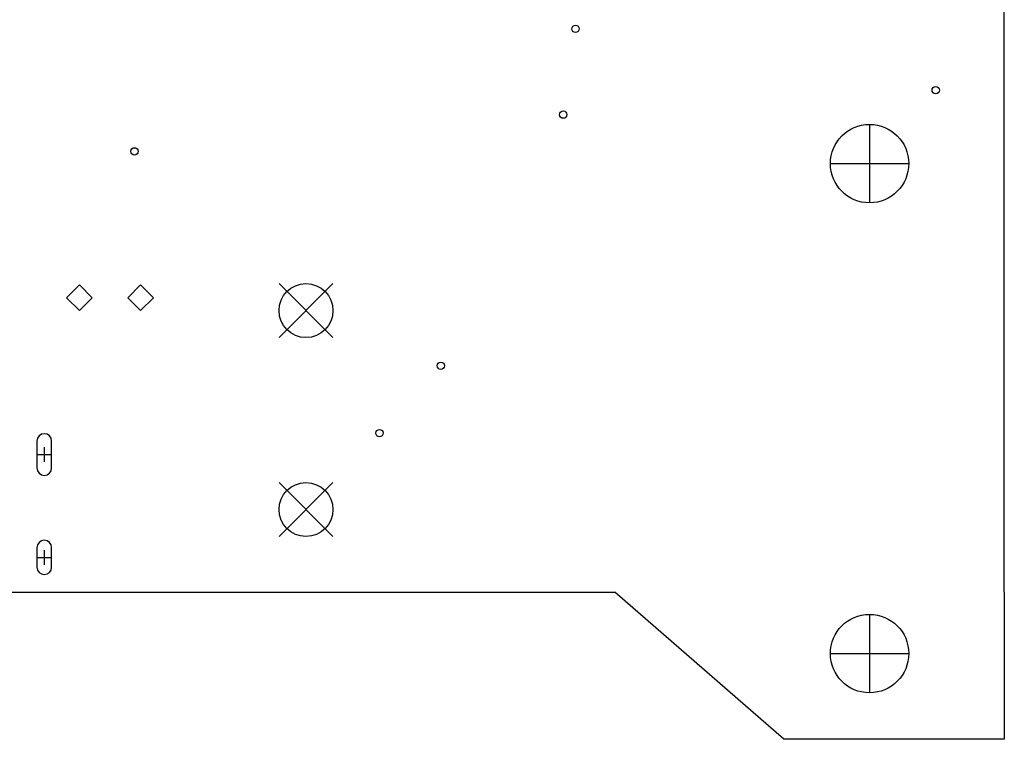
# Model space of a CAD drawing. Extents: x 39 to 122, y -192 to -69.
# Tile 7 of 8: x 81 to 122, y -160 to -130. Entities that reach past the tile are written whole.
import ezdxf

# ---------------------------------------------------------------- set-up
doc = ezdxf.new("R2010")
doc.units = 0
doc.layers.add('BLACK', color=7, linetype='CONTINUOUS')

msp = doc.modelspace()

# ---------------------------------------------------------------- linework, layer by layer
at = {"layer": 'BLACK', "linetype": 'CONTINUOUS'}
for p, q in [((121.5, -153.5), (121.5, -107.5)), ((116, -134.4), (116, -137.6)), ((114.4, -136), (117.6, -136)), ((83.75, -140.95), (83.225, -141.475)), ((84.275, -141.475), (83.75, -140.95)), ((86.25, -140.95), (85.725, -141.475)), ((86.775, -141.475), (86.25, -140.95)), ((91.9, -140.9), (94.1, -143.1)), ((94.1, -140.9), (91.9, -143.1)), ((83.225, -141.475), (83.75, -142)), ((83.75, -142), (84.275, -141.475)), ((85.725, -141.475), (86.25, -142)), ((86.25, -142), (86.775, -141.475)), ((82.02, -147.325), (82.02, -148.425)), ((82.62, -148.425), (82.62, -147.325)), ((82.02, -147.875), (82.62, -147.875)), ((82.32, -147.575), (82.32, -148.175)), ((91.9, -149.02), (94.1, -151.22)), ((94.1, -149.02), (91.9, -151.22)), ((82.02, -151.675), (82.02, -152.475)), ((82.32, -151.775), (82.32, -152.375)), ((82.62, -152.475), (82.62, -151.675)), ((82.02, -152.075), (82.62, -152.075)), ((57.4, -153.5), (105.6, -153.5)), ((112.5, -159.5), (105.6, -153.5)), ((121.5, -153.5), (121.5, -159.5)), ((116, -154.4), (116, -157.6)), ((114.4, -156), (117.6, -156)), ((121.5, -159.5), (112.5, -159.5))]:
    msp.add_line(p, q, dxfattribs=at)
at = {"layer": 'BLACK'}
for centre, radius in [((104, -130.5), 0.15), ((118.7, -133), 0.15), ((103.5, -134), 0.15), ((116, -136), 1.6), ((86, -135.5), 0.15), ((93, -142), 1.1), ((98.5, -144.25), 0.15), ((96, -147), 0.15), ((93, -150.12), 1.1), ((116, -156), 1.6)]:
    msp.add_circle(centre, radius, dxfattribs=at)
for centre, start, end in [((82.32, -147.325), 0, 180), ((82.32, -148.425), -180, 0), ((82.32, -151.675), 0, 180), ((82.32, -152.475), -180, 0)]:
    msp.add_arc(centre, 0.3, start, end, dxfattribs=at)

doc.saveas('drawing.dxf')
